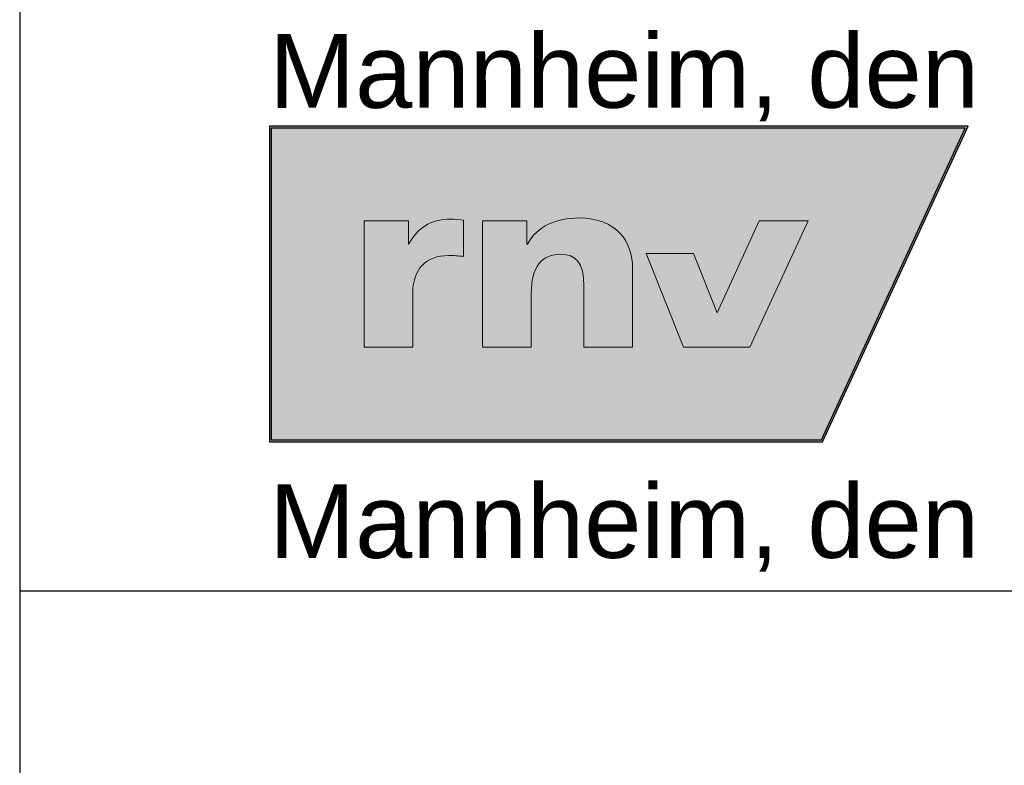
# Model space of a CAD drawing. Header units: metres. Extents: x 0 to 0.185, y 0 to 0.06.
# Tile 2 of 4: x 0 to 0.025, y 0.03 to 0.049. Entities that reach past the tile are written whole.
import ezdxf

# ---------------------------------------------------------------- set-up
doc = ezdxf.new("R2010")
doc.units = ezdxf.units.M
doc.header["$MEASUREMENT"] = 0
doc.layers.add('RAM_Logo_MV', color=7, linetype='Continuous', lineweight=25, true_color=0xb5151d)
doc.layers.add('RAM_Stempel_MV_DIN_A3', color=7, linetype='Continuous', lineweight=25)
doc.styles.add('RNV_250_0 63', font='arial.ttf', dxfattribs={"height": 0.63})

# ---------------------------------------------------------------- blocks, each defined once
blk = doc.blocks.new('RNV_Logo')
at = {"layer": 'RAM_Logo_MV', "true_color": 0xa5a5a5}
h = blk.add_hatch(color=253, dxfattribs=at)
h.dxf.hatch_style = 1
h.paths.add_polyline_path([(0.035445, 0.016), (0, 0.016), (0, 0), (0.028061, 0)])
h.paths.add_polyline_path([(0.000098, 0.015902), (0.035291, 0.015902), (0.027998, 0.000098), (0.000098, 0.000098)], flags=16)
h.paths.add_polyline_path([(0.019104, 0.009542), (0.021519, 0.009542), (0.022719, 0.006542), (0.024847, 0.0112), (0.027332, 0.0112), (0.024368, 0.0048), (0.021, 0.0048)], flags=0)
at = {"layer": 'RAM_Logo_MV', "true_color": 0xfefefe}
h = blk.add_hatch(color=7, dxfattribs=at)
h.dxf.hatch_style = 1
h.paths.add_polyline_path([(0.035291, 0.015902), (0.000098, 0.015902), (0.000098, 0.000098), (0.027998, 0.000098)])
h.paths.add_polyline_path([(0.019104, 0.009542), (0.021519, 0.009542), (0.022719, 0.006542), (0.024847, 0.0112), (0.027332, 0.0112), (0.024368, 0.0048), (0.021, 0.0048)], flags=16)
at = {"layer": 'RAM_Logo_MV', "true_color": 0x021d4d}
h = blk.add_hatch(color=158, dxfattribs=at)
h.dxf.hatch_style = 2
edge = h.paths.add_edge_path()
edge.add_spline(control_points=[(0.009847, 0.011238), (0.009646, 0.011264), (0.009424, 0.011284), (0.00921, 0.011284), (0.00814, 0.011284), (0.007505, 0.010832), (0.00708, 0.010021), (0.00708, 0.010021), (0.007052, 0.010021), (0.007052, 0.010021), (0.007052, 0.010021), (0.007052, 0.011201), (0.007052, 0.011201), (0.007052, 0.011201), (0.004802, 0.011201), (0.004802, 0.011201), (0.004802, 0.011201), (0.004802, 0.0048), (0.004802, 0.0048), (0.004802, 0.0048), (0.007271, 0.0048), (0.007271, 0.0048), (0.007271, 0.0048), (0.007271, 0.007503), (0.007271, 0.007503), (0.007271, 0.008755), (0.007934, 0.009441), (0.009087, 0.009441), (0.009348, 0.009441), (0.009598, 0.009441), (0.009847, 0.009386), (0.009847, 0.009386), (0.009847, 0.011238), (0.009847, 0.011238)], knot_values=[0, 0, 0, 0, 1, 1, 1, 2, 2, 2, 3, 3, 3, 4, 4, 4, 5, 5, 5, 6, 6, 6, 7, 7, 7, 8, 8, 8, 9, 9, 9, 10, 10, 10, 11, 11, 11, 11], degree=3, periodic=0)
h = blk.add_hatch(color=158, dxfattribs=at)
h.dxf.hatch_style = 2
edge = h.paths.add_edge_path()
edge.add_spline(control_points=[(0.010812, 0.0112), (0.010812, 0.0112), (0.013061, 0.0112), (0.013061, 0.0112), (0.013061, 0.0112), (0.013061, 0.010021), (0.013061, 0.010021), (0.013061, 0.010021), (0.013089, 0.010021), (0.013089, 0.010021), (0.013583, 0.010942), (0.014571, 0.011348), (0.015696, 0.011348), (0.017644, 0.011348), (0.018426, 0.010119), (0.018426, 0.008792), (0.018426, 0.008792), (0.018426, 0.0048), (0.018426, 0.0048), (0.018426, 0.0048), (0.015957, 0.0048), (0.015957, 0.0048), (0.015957, 0.0048), (0.015957, 0.007896), (0.015957, 0.007896), (0.015957, 0.0091), (0.01549, 0.009505), (0.014818, 0.009505), (0.013803, 0.009505), (0.013281, 0.008878), (0.013281, 0.007502), (0.013281, 0.007502), (0.013281, 0.0048), (0.013281, 0.0048), (0.013281, 0.0048), (0.010812, 0.0048), (0.010812, 0.0048), (0.010812, 0.0048), (0.010812, 0.0112), (0.010812, 0.0112)], knot_values=[0, 0, 0, 0, 1, 1, 1, 2, 2, 2, 3, 3, 3, 4, 4, 4, 5, 5, 5, 6, 6, 6, 7, 7, 7, 8, 8, 8, 9, 9, 9, 10, 10, 10, 11, 11, 11, 12, 12, 12, 13, 13, 13, 13], degree=3, periodic=0)
at = {"layer": 'RAM_Logo_MV', "true_color": 0xd27e25}
h = blk.add_hatch(color=32, dxfattribs=at)
h.dxf.hatch_style = 2
h.paths.add_polyline_path([(0.027332, 0.0112), (0.024368, 0.0048), (0.021, 0.0048), (0.019104, 0.009542), (0.021519, 0.009542), (0.022719, 0.006542), (0.024847, 0.0112)])
at = {"layer": 'RAM_Logo_MV', "color": 253, "true_color": 0xa5a5a5}
blk.add_lwpolyline([(0, 0.016), (0, 0), (0.028061, 0), (0.035445, 0.016), (0, 0.016)], dxfattribs=at)
blk.add_lwpolyline([(0.000098, 0.015902), (0.000098, 0.000098), (0.027998, 0.000098), (0.035291, 0.015902)], close=True, dxfattribs=at)
at = {"layer": 'RAM_Logo_MV', "color": 32, "lineweight": 0, "true_color": 0xd27e25}
blk.add_lwpolyline([(0.027332, 0.0112), (0.024368, 0.0048), (0.021, 0.0048), (0.019104, 0.009542), (0.021519, 0.009542), (0.022719, 0.006542), (0.024847, 0.0112), (0.027332, 0.0112)], dxfattribs=at)
at = {"layer": 'RAM_Logo_MV', "color": 158, "lineweight": 0, "true_color": 0x021d4d}
for points, knots in [([(0.009847, 0.011238), (0.009646, 0.011264), (0.009424, 0.011284), (0.00921, 0.011284), (0.00814, 0.011284), (0.007505, 0.010832), (0.00708, 0.010021), (0.00708, 0.010021), (0.007052, 0.010021), (0.007052, 0.010021), (0.007052, 0.010021), (0.007052, 0.011201), (0.007052, 0.011201), (0.007052, 0.011201), (0.004802, 0.011201), (0.004802, 0.011201), (0.004802, 0.011201), (0.004802, 0.0048), (0.004802, 0.0048), (0.004802, 0.0048), (0.007271, 0.0048), (0.007271, 0.0048), (0.007271, 0.0048), (0.007271, 0.007503), (0.007271, 0.007503), (0.007271, 0.008755), (0.007934, 0.009441), (0.009087, 0.009441), (0.009348, 0.009441), (0.009598, 0.009441), (0.009847, 0.009386), (0.009847, 0.009386), (0.009847, 0.011238), (0.009847, 0.011238)], [0, 0, 0, 0, 1, 1, 1, 2, 2, 2, 3, 3, 3, 4, 4, 4, 5, 5, 5, 6, 6, 6, 7, 7, 7, 8, 8, 8, 9, 9, 9, 10, 10, 10, 11, 11, 11, 11]), ([(0.010812, 0.0112), (0.010812, 0.0112), (0.013061, 0.0112), (0.013061, 0.0112), (0.013061, 0.0112), (0.013061, 0.010021), (0.013061, 0.010021), (0.013061, 0.010021), (0.013089, 0.010021), (0.013089, 0.010021), (0.013583, 0.010942), (0.014571, 0.011348), (0.015696, 0.011348), (0.017644, 0.011348), (0.018426, 0.010119), (0.018426, 0.008792), (0.018426, 0.008792), (0.018426, 0.0048), (0.018426, 0.0048), (0.018426, 0.0048), (0.015957, 0.0048), (0.015957, 0.0048), (0.015957, 0.0048), (0.015957, 0.007896), (0.015957, 0.007896), (0.015957, 0.0091), (0.01549, 0.009505), (0.014818, 0.009505), (0.013803, 0.009505), (0.013281, 0.008878), (0.013281, 0.007502), (0.013281, 0.007502), (0.013281, 0.0048), (0.013281, 0.0048), (0.013281, 0.0048), (0.010812, 0.0048), (0.010812, 0.0048), (0.010812, 0.0048), (0.010812, 0.0112), (0.010812, 0.0112)], [0, 0, 0, 0, 1, 1, 1, 2, 2, 2, 3, 3, 3, 4, 4, 4, 5, 5, 5, 6, 6, 6, 7, 7, 7, 8, 8, 8, 9, 9, 9, 10, 10, 10, 11, 11, 11, 12, 12, 12, 13, 13, 13, 13])]:
    blk.add_open_spline(points, degree=3, knots=knots, dxfattribs=at)

msp = doc.modelspace()

# ---------------------------------------------------------------- linework, layer by layer
at = {"layer": 'RAM_Stempel_MV_DIN_A3'}
msp.add_line((0, 0.034425), (0.185, 0.034425), dxfattribs=at)
at = {"layer": 'RAM_Stempel_MV_DIN_A3', "flags": 128}
msp.add_lwpolyline([(0, 0), (0.185, 0), (0.185, 0.06), (0, 0.06), (0, 0)], close=True, dxfattribs=at)

# ---------------------------------------------------------------- block references
at = {"layer": 'RAM_Logo_MV', "xscale": 0.5, "yscale": 0.5, "zscale": 0.5}
msp.add_blockref('RNV_Logo', (0.006331, 0.038207), dxfattribs=at)

# ---------------------------------------------------------------- texts
at = {"layer": 'RAM_Stempel_MV_DIN_A3', "style": 'RNV_250_0 63'}
for p in [(0.006331, 0.046674), (0.006331, 0.035259)]:
    msp.add_text('Mannheim, den', height=0.00186923, rotation=0.0091, dxfattribs=at).set_placement(p)

doc.saveas('drawing.dxf')
